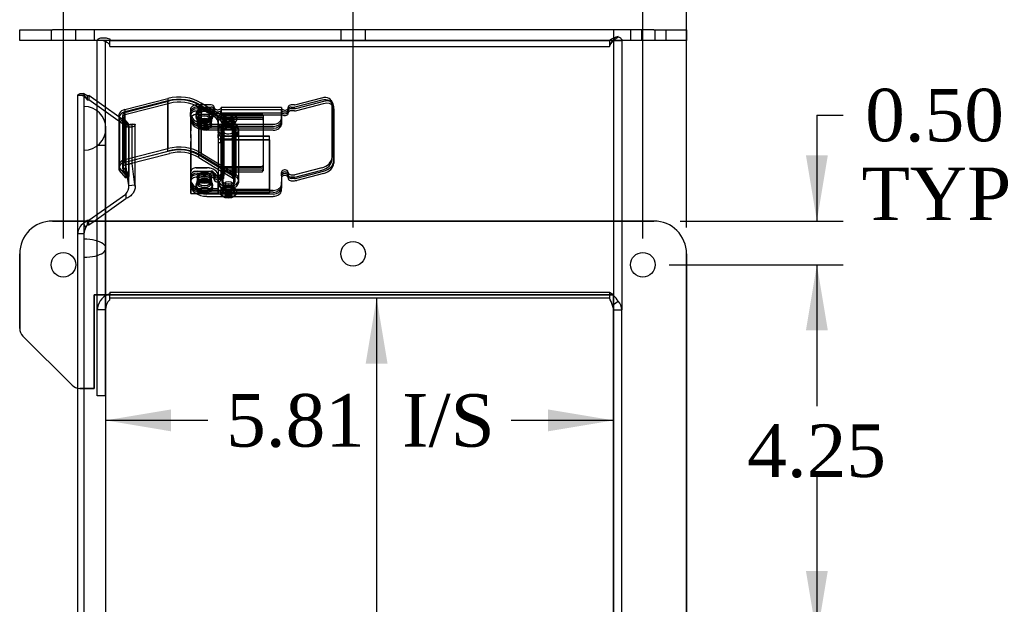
# Model space of a CAD drawing. Header units: inches. Extents: x 0 to 120, y -1 to 80.
# Tile 8 of 15: x 53.96 to 65.22, y 42.49 to 49.17. Entities that reach past the tile are written whole.
import ezdxf
from ezdxf.enums import TextEntityAlignment as Align
from ezdxf.lldxf.tags import DXFTag

# ---------------------------------------------------------------- set-up
doc = ezdxf.new("R2010")
doc.units = ezdxf.units.IN
doc.header["$MEASUREMENT"] = 0
for name, color, linetype in [('1485Y_GASKET', 7, 'Continuous'), ('CCH03740', 7, 'Continuous'), ('CCH03741', 7, 'Continuous'), ('COM42530', 7, 'Continuous'), ('COM49515', 7, 'Continuous'), ('COM49632', 7, 'Continuous'), ('Default', 7, 'Continuous')]:
    doc.layers.add(name, color=color, linetype=linetype)
doc.styles.add('SEACAD_Times_New_Roman', font='times.ttf')
tags = doc.linetypes.add('HIDDEN2', pattern=[0.1875, 0.125, -0.0625]).pattern_tags.tags
tags[6:7] = [DXFTag(74, 4), DXFTag(75, 0), DXFTag(340, '0'), DXFTag(46, 0.0), DXFTag(50, 0.0), DXFTag(44, 0.0), DXFTag(45, 0.0)]
tags[4:5] = [DXFTag(74, 4), DXFTag(75, 0), DXFTag(340, '0'), DXFTag(46, 0.0), DXFTag(50, 0.0), DXFTag(44, 0.0), DXFTag(45, 0.0)]
doc.dimstyles.new('HAMMOND_(STH_-_120x80)', dxfattribs={"dimtxt": 0.6, "dimasz": 0.75, "dimexe": 0.3, "dimexo": 0.3, "dimgap": 0.15, "dimtad": 0, "dimtih": 1, "dimtoh": 1, "dimzin": 0, "dimdsep": 46, "dimtxsty": 'SEACAD_Times_New_Roman', "dimblk1": '_SE_FILLED', "dimblk2": '_SE_FILLED', "dimsah": 1, "dimcen": 0.3, "dimadec": 0, "dimazin": 0, "dimtfac": 0.8, "dimtofl": 0, "dimtmove": 0, "dimatfit": 3, "dimfxl": 1, "dimtolj": 1, "dimtzin": 0, "dimarcsym": 0})

# ---------------------------------------------------------------- blocks, each defined once
blk = doc.blocks.new('SE2')
at = {"layer": '1485Y_GASKET', "color": 7, "linetype": 'HIDDEN2'}
for p, q in [((54.949, 46.558), (54.949, 47.929)), ((54.949, 45.891), (54.949, 46.558))]:
    blk.add_line(p, q, dxfattribs=at)
at = {"layer": '1485Y_GASKET', "color": 7, "linetype": 'Continuous'}
blk.add_line((54.949, 34.221), (54.949, 45.891), dxfattribs=at)
at = {"layer": '1485Y_GASKET', "color": 7, "linetype": 'HIDDEN2'}
for start, end in [(0, 90), (270, 0)]:
    blk.add_arc((54.699, 47.929), 0.25, start, end, dxfattribs=at)
blk.add_ellipse((54.699, 46.558), major_axis=(-0.25, 0), ratio=0.414214, start_param=1.570796, end_param=4.712389, dxfattribs=at)
at = {"layer": 'CCH03740', "color": 7, "linetype": 'HIDDEN2'}
for p, q in [((55.919, 48.082), (55.919, 48.081)), ((55.919, 48.041), (55.919, 48.081)), ((56.106, 48.125), (55.981, 48.125)), ((55.981, 48.125), (56.106, 48.125)), ((56.106, 48.085), (55.981, 48.085)), ((55.981, 48.085), (56.106, 48.085)), ((55.919, 48.041), (55.919, 47.899)), ((55.919, 47.859), (55.919, 48.041)), ((55.993, 48.015), (55.993, 47.975)), ((55.993, 48.015), (55.993, 47.974)), ((56.157, 47.975), (56.157, 48.015)), ((56.157, 47.974), (56.157, 48.015)), ((56.231, 48.037), (56.231, 48.037)), ((56.231, 48.037), (56.231, 47.996)), ((56.231, 47.899), (56.231, 47.996)), ((56.231, 47.996), (56.231, 47.859)), ((55.919, 47.818), (55.919, 47.859)), ((55.919, 47.859), (55.919, 47.818)), ((56.231, 47.859), (56.231, 47.818)), ((56.231, 47.818), (56.231, 47.859)), ((55.919, 47.818), (55.919, 47.636)), ((55.919, 47.25), (55.919, 47.777)), ((56.231, 47.818), (56.231, 47.777)), ((56.261, 47.838), (56.819, 47.838)), ((56.261, 47.838), (56.261, 47.838)), ((56.468, 47.838), (56.261, 47.838)), ((56.261, 47.818), (56.261, 47.838)), ((56.261, 47.818), (56.261, 47.798)), ((56.261, 47.818), (56.261, 47.777)), ((56.261, 47.798), (56.819, 47.798)), ((56.261, 47.777), (56.261, 47.798)), ((56.819, 47.798), (56.261, 47.798)), ((56.819, 47.838), (56.745, 47.838)), ((56.819, 47.838), (56.819, 47.838)), ((56.819, 47.23), (56.819, 47.838)), ((56.819, 47.798), (56.819, 47.19)), ((55.981, 47.477), (56.106, 47.477)), ((55.981, 47.437), (56.106, 47.437)), ((55.919, 47.38), (55.919, 47.256)), ((55.993, 47.367), (55.993, 47.326)), ((55.993, 47.366), (55.993, 47.326)), ((56.157, 47.326), (56.157, 47.367)), ((56.157, 47.326), (56.157, 47.366)), ((56.231, 47.389), (56.231, 47.388)), ((56.231, 47.362), (56.231, 47.348)), ((56.231, 47.348), (56.231, 47.251)), ((56.231, 47.21), (56.231, 47.348)), ((55.919, 47.21), (55.919, 47.242)), ((55.919, 47.242), (56.231, 47.242)), ((55.919, 47.242), (56.231, 47.242)), ((55.919, 47.21), (55.919, 47.185)), ((55.919, 47.185), (56.231, 47.185)), ((55.977, 47.185), (56.231, 47.185)), ((56.231, 47.251), (56.231, 47.21)), ((56.231, 47.185), (56.231, 47.21)), ((56.231, 47.21), (56.231, 47.185)), ((56.261, 47.251), (56.261, 47.25)), ((56.261, 47.25), (56.261, 47.23)), ((56.819, 47.23), (56.261, 47.23)), ((56.261, 47.23), (56.261, 47.21)), ((56.261, 47.23), (56.819, 47.23)), ((56.261, 47.23), (56.261, 47.19)), ((56.261, 47.21), (56.261, 47.19)), ((56.819, 47.19), (56.261, 47.19)), ((56.261, 47.19), (56.819, 47.19)), ((56.819, 47.23), (56.819, 47.19))]:
    blk.add_line(p, q, dxfattribs=at)
at = {"layer": 'CCH03740', "color": 7, "linetype": 'Continuous'}
for p, q in [((56.745, 47.838), (56.468, 47.838)), ((55.919, 47.636), (55.919, 47.433)), ((55.919, 47.393), (55.919, 47.433)), ((56.106, 47.477), (55.981, 47.477)), ((56.106, 47.436), (55.981, 47.436)), ((55.919, 47.393), (55.919, 47.38)), ((56.231, 47.388), (56.231, 47.362)), ((55.919, 47.256), (55.919, 47.21)), ((55.919, 47.185), (55.919, 47.21)), ((55.919, 47.185), (55.977, 47.185))]:
    blk.add_line(p, q, dxfattribs=at)
at = {"layer": 'CCH03740', "color": 7, "linetype": 'HIDDEN2'}
for centre, major_axis, start_param, end_param in [((55.981, 48.082), (0.062, 0), 1.570796, 3.141593), ((55.981, 48.081), (-0.062, 0), 4.712389, 6.283185), ((55.981, 48.041), (-0.062, 0), 4.712389, 6.283185), ((55.981, 48.041), (0.062, 0), 1.570796, 3.141593), ((56.106, 48.037), (0.125, 0), 0, 1.570796), ((56.106, 48.037), (-0.125, 0), 4.256525, 4.712389), ((56.106, 47.997), (-0.125, 0), 3.141593, 4.712389), ((56.106, 47.996), (0.125, 0), 0, 1.570796), ((56.106, 48.037), (-0.125, 0), 3.141593, 3.746797), ((56.246, 47.818), (-0.015, 0), 0, 3.141593), ((56.246, 47.818), (-0.015, 0), 0, 3.141593), ((56.246, 47.777), (-0.015, 0), 0, 3.141593), ((56.246, 47.777), (-0.015, 0), 0, 3.141593), ((55.981, 47.433), (0.062, 0), 1.570796, 3.141593), ((55.981, 47.393), (-0.062, 0), 4.712389, 6.283185), ((56.106, 47.389), (0.125, 0), 0, 1.570796), ((56.106, 47.348), (-0.125, 0), 3.141593, 4.712389), ((56.106, 47.348), (0.125, 0), 0, 0.16187), ((56.246, 47.251), (-0.015, 0), 3.141593, 6.283185), ((56.246, 47.25), (-0.015, 0), 3.141593, 6.283185), ((56.246, 47.21), (-0.015, 0), 3.141593, 6.283185), ((56.246, 47.21), (-0.015, 0), 3.141593, 6.283185)]:
    blk.add_ellipse(centre, major_axis=major_axis, ratio=0.707107, start_param=start_param, end_param=end_param, dxfattribs=at)
for centre, major_axis in [((56.075, 48.015), (0.082, 0)), ((56.075, 48.015), (0.082, 0)), ((56.075, 47.975), (0.082, 0)), ((56.075, 47.974), (0.082, 0)), ((56.075, 47.367), (-0.082, 0)), ((56.075, 47.366), (-0.082, 0)), ((56.075, 47.326), (-0.082, 0)), ((56.075, 47.326), (-0.082, 0))]:
    blk.add_ellipse(centre, major_axis=major_axis, ratio=0.707107, dxfattribs=at)
at = {"layer": 'CCH03740', "color": 7, "linetype": 'Continuous'}
for centre, major_axis, start_param, end_param in [((56.106, 48.037), (-0.125, 0), 3.746797, 4.256525), ((55.981, 47.433), (-0.062, 0), 4.712389, 6.283185), ((55.981, 47.393), (0.062, 0), 1.570796, 3.141593), ((56.106, 47.388), (-0.125, 0), 3.141593, 4.712389), ((56.106, 47.348), (0.125, 0), 0.16187, 1.570796)]:
    blk.add_ellipse(centre, major_axis=major_axis, ratio=0.707107, start_param=start_param, end_param=end_param, dxfattribs=at)
at = {"layer": 'CCH03741', "color": 7, "linetype": 'HIDDEN2'}
for p, q in [((55.164, 48.142), (55.657, 48.269)), ((55.181, 48.114), (55.674, 48.241)), ((55.674, 48.214), (55.181, 48.088)), ((55.657, 48.269), (55.657, 47.696)), ((56.152, 48.196), (55.993, 48.196)), ((56.01, 48.194), (56.01, 47.622)), ((56.01, 48.194), (56.395, 47.96)), ((56.433, 47.977), (56.039, 48.217)), ((56.039, 48.217), (56.039, 47.644)), ((57.105, 48.196), (57.068, 48.196)), ((57.11, 48.197), (57.417, 48.276)), ((57.437, 48.236), (57.13, 48.157)), ((57.13, 48.132), (57.437, 48.211)), ((57.549, 48.205), (57.528, 48.245)), ((57.535, 48.218), (57.535, 47.595)), ((55.097, 48.073), (55.097, 47.5)), ((55.14, 48.073), (55.14, 47.5)), ((55.164, 48.142), (55.164, 47.57)), ((55.915, 48.141), (55.915, 48.115)), ((55.915, 48.115), (55.915, 48.073)), ((55.915, 48.062), (55.915, 48.108)), ((55.915, 48.073), (55.915, 48.04)), ((55.981, 48.094), (55.981, 48.083)), ((55.993, 48.17), (56.072, 48.17)), ((55.993, 48.15), (56.152, 48.15)), ((55.993, 48.128), (56.141, 48.128)), ((56.01, 47.595), (56.01, 48.168)), ((56.395, 47.933), (56.01, 48.168)), ((56.169, 48.083), (56.169, 48.094)), ((56.187, 48.168), (56.187, 48.171)), ((56.187, 48.123), (56.187, 48.168)), ((56.187, 48.104), (56.187, 48.103)), ((56.187, 48.103), (56.187, 48.1)), ((56.265, 48.162), (56.265, 48.165)), ((56.955, 48.165), (56.265, 48.165)), ((56.265, 48.162), (56.265, 48.139)), ((56.955, 48.102), (56.265, 48.102)), ((56.265, 48.097), (56.265, 48.08)), ((56.955, 48.08), (56.265, 48.08)), ((56.265, 48.075), (56.265, 48.065)), ((56.729, 48.095), (56.28, 48.095)), ((56.745, 48.084), (56.745, 48.062)), ((56.955, 48.165), (56.955, 48.143)), ((56.955, 48.139), (56.955, 48.143)), ((56.955, 48.101), (56.955, 48.136)), ((56.955, 48.101), (56.955, 48.136)), ((56.955, 48.075), (56.955, 48.101)), ((56.955, 48.042), (56.955, 48.075)), ((56.955, 48.075), (56.955, 47.974)), ((57.033, 48.171), (57.033, 48.146)), ((57.033, 48.143), (57.033, 48.13)), ((57.033, 48.101), (57.033, 48.143)), ((57.033, 48.13), (57.033, 48.123)), ((57.068, 48.154), (57.105, 48.154)), ((57.105, 48.129), (57.068, 48.129)), ((57.555, 47.556), (57.555, 48.178)), ((55.175, 47.964), (55.104, 48.045)), ((55.104, 47.472), (55.104, 48.045)), ((55.104, 48.018), (55.175, 47.937)), ((55.104, 48.018), (55.104, 47.445)), ((55.14, 48.046), (55.14, 47.473)), ((55.146, 47.481), (55.146, 48.053)), ((55.212, 47.977), (55.146, 48.053)), ((55.146, 48.027), (55.146, 47.454)), ((55.146, 48.027), (55.212, 47.95)), ((55.175, 47.964), (55.212, 47.977)), ((55.175, 47.391), (55.175, 47.964)), ((55.212, 47.404), (55.212, 47.977)), ((55.981, 48.068), (55.981, 48.057)), ((55.997, 48.037), (55.997, 47.989)), ((55.997, 48.015), (55.997, 47.964)), ((56.102, 47.976), (56.296, 47.976)), ((56.153, 47.989), (56.153, 48.037)), ((56.153, 47.964), (56.153, 48.015)), ((56.169, 48.057), (56.169, 48.068)), ((56.256, 48.038), (56.256, 48.03)), ((56.265, 48.042), (56.265, 48.053)), ((56.267, 47.978), (56.298, 47.957)), ((56.267, 47.978), (56.267, 47.405)), ((56.28, 48.054), (56.729, 48.054)), ((56.3, 48.031), (56.28, 48.031)), ((56.285, 48.027), (56.285, 47.984)), ((56.285, 48.004), (56.285, 47.962)), ((56.287, 48.027), (56.287, 47.225)), ((56.287, 48.01), (56.287, 47.208)), ((56.296, 47.973), (56.296, 47.976)), ((56.404, 47.973), (56.296, 47.973)), ((56.395, 47.387), (56.395, 47.96)), ((56.404, 47.976), (56.404, 47.973)), ((56.404, 47.976), (56.861, 47.976)), ((56.412, 47.225), (56.412, 48.027)), ((56.412, 47.974), (56.412, 48.01)), ((56.412, 47.208), (56.412, 47.963)), ((56.415, 47.984), (56.415, 48.027)), ((56.415, 47.962), (56.415, 48.004)), ((56.433, 47.977), (56.433, 47.404)), ((56.444, 48.03), (56.444, 48.038)), ((56.745, 48.042), (56.745, 47.463)), ((56.955, 48.042), (56.955, 47.996)), ((55.212, 47.95), (55.175, 47.937)), ((55.175, 47.937), (55.175, 47.364)), ((55.212, 47.95), (55.212, 47.378)), ((56.861, 47.95), (56.102, 47.95)), ((56.861, 47.93), (56.102, 47.93)), ((56.466, 47.908), (56.102, 47.908)), ((56.231, 47.918), (56.231, 47.345)), ((56.231, 47.891), (56.231, 47.461)), ((56.298, 47.93), (56.267, 47.951)), ((56.267, 47.378), (56.267, 47.951)), ((56.274, 47.918), (56.274, 47.345)), ((56.274, 47.891), (56.274, 47.318)), ((56.298, 47.957), (56.298, 47.384)), ((56.298, 47.357), (56.298, 47.93)), ((56.395, 47.933), (56.395, 47.361)), ((56.425, 47.345), (56.425, 47.918)), ((56.425, 47.318), (56.425, 47.891)), ((56.468, 47.345), (56.468, 47.918)), ((56.861, 47.908), (56.745, 47.908)), ((55.657, 47.696), (55.164, 47.57)), ((55.674, 47.668), (55.181, 47.542)), ((56.039, 47.644), (56.433, 47.404)), ((56.395, 47.387), (56.01, 47.622)), ((55.104, 47.472), (55.175, 47.391)), ((55.175, 47.364), (55.104, 47.445)), ((55.146, 47.481), (55.212, 47.404)), ((55.212, 47.404), (55.175, 47.391)), ((55.993, 47.439), (56.152, 47.439)), ((56.187, 47.415), (56.187, 47.412)), ((56.187, 47.369), (56.187, 47.412)), ((56.265, 47.461), (56.265, 47.483)), ((56.265, 47.441), (56.265, 47.425)), ((56.265, 47.44), (56.395, 47.361)), ((56.265, 47.387), (56.265, 47.409)), ((56.298, 47.384), (56.267, 47.405)), ((56.433, 47.377), (56.278, 47.472)), ((56.28, 47.494), (56.729, 47.494)), ((56.729, 47.452), (56.28, 47.452)), ((56.28, 47.43), (56.729, 47.43)), ((56.433, 47.377), (56.433, 47.472)), ((56.468, 47.318), (56.468, 47.472)), ((56.745, 47.483), (56.745, 47.441)), ((56.955, 47.409), (56.955, 47.418)), ((56.955, 47.387), (56.955, 47.409)), ((57.033, 47.402), (57.033, 47.425)), ((57.417, 47.477), (57.11, 47.398)), ((57.13, 47.358), (57.437, 47.437)), ((55.915, 47.384), (55.915, 47.362)), ((55.915, 47.352), (55.915, 47.309)), ((55.993, 47.397), (56.152, 47.397)), ((55.997, 47.378), (55.997, 47.326)), ((55.997, 47.352), (55.997, 47.304)), ((56.153, 47.326), (56.153, 47.378)), ((56.153, 47.304), (56.153, 47.352)), ((56.231, 47.394), (56.231, 47.318)), ((56.267, 47.378), (56.298, 47.357)), ((56.955, 47.318), (56.955, 47.286)), ((56.955, 47.286), (56.955, 47.243)), ((57.033, 47.383), (57.033, 47.396)), ((57.033, 47.383), (57.033, 47.38)), ((57.068, 47.397), (57.105, 47.397)), ((57.105, 47.355), (57.068, 47.355)), ((55.981, 47.284), (55.981, 47.273)), ((56.861, 47.219), (56.102, 47.219)), ((56.861, 47.197), (56.102, 47.197)), ((56.861, 47.177), (56.102, 47.177)), ((56.169, 47.273), (56.169, 47.284)), ((56.285, 47.273), (56.285, 47.231)), ((56.285, 47.251), (56.285, 47.208)), ((56.415, 47.231), (56.415, 47.273)), ((56.415, 47.208), (56.415, 47.251)), ((56.283, 47.151), (56.296, 47.151)), ((56.404, 47.154), (56.296, 47.154)), ((56.296, 47.154), (56.296, 47.151)), ((56.404, 47.151), (56.404, 47.154)), ((56.404, 47.151), (56.417, 47.151))]:
    blk.add_line(p, q, dxfattribs=at)
at = {"layer": 'CCH03741', "color": 7, "linetype": 'Continuous'}
for p, q in [((55.657, 48.242), (55.164, 48.116)), ((55.657, 47.669), (55.657, 48.242)), ((56.039, 48.19), (56.433, 47.95)), ((56.039, 47.618), (56.039, 48.19)), ((57.417, 48.25), (57.11, 48.171)), ((57.549, 48.18), (57.528, 48.219)), ((57.535, 47.57), (57.535, 48.192)), ((55.164, 47.543), (55.164, 48.116)), ((56.072, 48.17), (56.152, 48.17)), ((56.141, 48.128), (56.152, 48.128)), ((56.187, 48.146), (56.187, 48.104)), ((56.265, 48.139), (56.265, 48.117)), ((56.955, 48.139), (56.265, 48.139)), ((56.265, 48.117), (56.265, 48.084)), ((56.265, 48.053), (56.265, 48.084)), ((56.28, 48.073), (56.729, 48.073)), ((56.955, 48.136), (56.955, 48.139)), ((57.033, 48.146), (57.033, 48.143)), ((57.068, 48.17), (57.105, 48.17)), ((57.555, 48.153), (57.555, 47.53)), ((55.097, 48.046), (55.097, 47.473)), ((56.729, 48.031), (56.3, 48.031)), ((56.412, 47.963), (56.412, 47.974)), ((56.745, 48.062), (56.745, 47.483)), ((56.433, 47.472), (56.433, 47.95)), ((56.745, 47.908), (56.466, 47.908)), ((56.468, 47.472), (56.468, 47.891)), ((55.164, 47.543), (55.657, 47.669)), ((55.181, 47.515), (55.674, 47.641)), ((56.01, 47.595), (56.265, 47.44)), ((56.278, 47.472), (56.039, 47.618)), ((55.212, 47.378), (55.146, 47.454)), ((55.993, 47.417), (56.152, 47.417)), ((56.231, 47.461), (56.231, 47.394)), ((56.265, 47.461), (56.265, 47.425)), ((56.265, 47.425), (56.265, 47.35)), ((56.729, 47.472), (56.28, 47.472)), ((56.955, 47.398), (56.955, 47.318)), ((57.033, 47.402), (57.033, 47.396)), ((57.11, 47.372), (57.417, 47.451)), ((57.437, 47.412), (57.13, 47.333)), ((55.175, 47.364), (55.212, 47.378)), ((55.915, 47.362), (55.915, 47.316)), ((55.915, 47.316), (55.915, 47.284)), ((56.152, 47.371), (55.993, 47.371)), ((56.187, 47.393), (56.187, 47.347)), ((56.187, 47.344), (56.187, 47.347)), ((56.955, 47.218), (56.955, 47.318)), ((57.033, 47.396), (57.033, 47.354)), ((57.105, 47.371), (57.068, 47.371)), ((57.068, 47.33), (57.105, 47.33)), ((55.981, 47.258), (55.981, 47.248)), ((56.169, 47.248), (56.169, 47.258)), ((56.256, 47.205), (56.256, 47.197)), ((56.444, 47.197), (56.444, 47.205)), ((56.102, 47.151), (56.283, 47.151)), ((56.417, 47.151), (56.861, 47.151))]:
    blk.add_line(p, q, dxfattribs=at)
at = {"layer": 'CCH03741', "color": 7, "linetype": 'HIDDEN2'}
for centre, start, end in [((56.986, 47.419), 101.0021, 182.8026), ((56.233, 47.375), 281.0742, 2.7832)]:
    blk.add_arc(centre, 0.0316, start, end, dxfattribs=at)
at = {"layer": 'CCH03741', "color": 7, "linetype": 'Continuous'}
for centre, radius, start, end in [((56.984, 47.399), 0.0289, 116.1599, 182.5611), ((56.233, 47.349), 0.0315, 280.8131, 2.9916)]:
    blk.add_arc(centre, radius, start, end, dxfattribs=at)
at = {"layer": 'CCH03741', "color": 7, "linetype": 'HIDDEN2'}
for centre, major_axis, ratio, start_param, end_param in [((55.787, 48.019), (-0.377, 0), 0.707107, 3.982227, 5.064962), ((55.787, 48.019), (-0.334, 0), 0.707107, 3.981283, 5.058934), ((55.787, 47.992), (0.334, 0), 0.707107, 0.839691, 1.917341), ((55.993, 48.141), (0.078, 0), 0.707107, 1.570796, 3.141593), ((56.152, 48.171), (0.035, 0), 0.707107, 0, 1.570796), ((57.068, 48.171), (-0.035, 0), 0.707107, 4.712389, 6.283185), ((57.105, 48.207), (-0.0156, 0), 0.707107, 1.570796, 1.919862), ((57.417, 48.187), (-0.111, -0.057), 0.664463, 2.812044, 4.382841), ((57.437, 48.148), (-0.111, -0.057), 0.664463, 2.812044, 4.382841), ((57.437, 48.122), (-0.111, -0.057), 0.664463, 3.141593, 4.382841), ((55.202, 48.073), (0.106, 0), 0.707107, 1.941373, 3.526636), ((55.202, 48.073), (0.0625, 0), 0.707107, 1.917283, 3.596758), ((55.202, 48.046), (0.0625, 0), 0.707107, 1.917283, 3.596758), ((55.993, 48.115), (0.078, 0), 0.707107, 1.570796, 3.141593), ((55.993, 48.095), (-0.078, 0), 0.707107, 4.712389, 6.283185), ((55.993, 48.073), (-0.078, 0), 0.707107, 4.712389, 6.283185), ((56.102, 48.108), (-0.187, 0), 0.707107, 0, 1.570796), ((56.102, 48.083), (0.188, 0), 0.707107, 3.141593, 4.712389), ((56.152, 48.125), (-0.035, 0), 0.707107, 3.141593, 4.712389), ((56.226, 48.168), (0.039, 0), 0.707107, 3.141593, 5.065037), ((56.226, 48.123), (-0.039, 0), 0.707107, 0, 3.141593), ((56.226, 48.1), (0.039, 0), 0.707107, 3.141593, 4.858651), ((56.35, 48.03), (0.0938, 0), 0.707107, -0.955204, 4.096797), ((56.28, 48.106), (0.0156, 0), 0.707107, 3.141593, 4.712389), ((56.729, 48.084), (0.0156, 0), 0.707107, 0, 1.570796), ((56.994, 48.123), (0.039, 0), 0.707107, 3.141593, 6.283185), ((56.994, 48.101), (-0.039, 0), 0.707107, 0, 3.141593), ((56.994, 48.165), (-0.039, 0), 0.707107, 0.944589, 3.141593), ((57.068, 48.13), (0.035, 0), 0.707107, 1.570796, 3.141593), ((57.068, 48.104), (-0.035, 0), 0.707107, 4.712389, 6.283185), ((57.105, 48.208), (-0.0756, 0), 0.707107, 1.570796, 1.919862), ((57.105, 48.182), (0.0756, 0), 0.707107, 4.712389, 5.061455), ((55.202, 48.046), (0.106, 0), 0.707107, 3.141593, 3.526636), ((56.102, 48.062), (0.188, 0), 0.707107, 3.141593, 4.712389), ((56.102, 48.04), (-0.187, 0), 0.707107, 0, 1.570796), ((56.349, 47.918), (-0.119, 0), 0.707107, -0.802741, 3.927905), ((56.28, 48.065), (-0.0156, 0), 0.707107, 0, 1.570796), ((56.28, 48.042), (-0.0156, 0), 0.707107, 0, 1.570796), ((56.35, 47.962), (0.065, 0), 0.707107, 1.725986, 6.283185), ((56.35, 48.027), (-0.0938, 0), 0.707107, 0.955204, 2.186388), ((56.729, 48.042), (-0.0156, 0), 0.707107, 3.141593, 4.712389), ((56.861, 48.042), (-0.094, 0), 0.707107, 1.570796, 3.141593), ((56.861, 48.017), (0.094, 0), 0.707107, 4.712389, 6.283185), ((56.861, 47.996), (0.094, 0), 0.707107, 4.712389, 6.283185), ((56.861, 47.974), (-0.094, 0), 0.707107, 1.570796, 3.141593), ((56.349, 47.891), (-0.119, 0), 0.707107, -0.802741, 3.141593), ((56.349, 47.918), (-0.0755, 0), 0.707107, -0.825853, 4.060781), ((56.349, 47.891), (-0.0755, 0), 0.707107, -0.825853, 4.060781), ((55.787, 47.446), (0.377, 0), 0.707107, 0.840634, 1.923369), ((55.787, 47.446), (0.334, 0), 0.707107, 0.839691, 1.917341), ((55.202, 47.5), (0.106, 0), 0.707107, 1.941373, 3.526636), ((55.202, 47.5), (0.0625, 0), 0.707107, 1.917283, 3.596758), ((55.202, 47.473), (0.0625, 0), 0.707107, 1.917283, 3.596758), ((57.417, 47.565), (0.111, 0.057), 0.664463, 4.382841, 5.953637), ((57.437, 47.526), (-0.111, -0.057), 0.664463, 1.241248, 2.812044), ((55.202, 47.473), (0.106, 0), 0.707107, 3.141593, 3.526636), ((55.993, 47.384), (-0.078, 0), 0.707107, 4.712389, 6.283185), ((56.152, 47.415), (-0.035, 0), 0.707107, 3.141593, 4.712389), ((56.226, 47.412), (0.039, 0), 0.707107, 3.141593, 6.283185), ((56.349, 47.345), (-0.119, 0), 0.707107, -0.802741, 3.927905), ((56.28, 47.483), (0.0156, 0), 0.707107, 1.570796, 3.141593), ((56.28, 47.441), (-0.0156, 0), 0.707107, 4.712389, 6.283185), ((56.28, 47.419), (-0.0156, 0), 0.707107, 4.712389, 6.283185), ((56.729, 47.505), (-0.0156, 0), 0.707107, 1.570796, 3.141593), ((56.729, 47.463), (0.0156, 0), 0.707107, 4.712389, 6.283185), ((56.729, 47.441), (-0.0156, 0), 0.707107, 1.570796, 3.141593), ((56.994, 47.383), (-0.039, 0), 0.707107, 3.141593, 6.283185), ((56.994, 47.425), (0.039, 0), 0.707107, 0, 1.923444), ((57.068, 47.422), (0.035, 0), 0.707107, 3.141593, 4.712389), ((57.105, 47.408), (0.0156, 0), 0.707107, 4.712389, 5.061455), ((55.993, 47.342), (0.078, 0), 0.707107, 1.570796, 3.141593), ((56.102, 47.352), (-0.187, 0), 0.707107, 0, 1.570796), ((56.102, 47.33), (0.188, 0), 0.707107, 3.141593, 4.712389), ((56.102, 47.309), (0.188, 0), 0.707107, 3.141593, 4.712389), ((56.152, 47.372), (-0.035, 0), 0.707107, 3.141593, 4.712389), ((56.226, 47.369), (-0.039, 0), 0.707107, 0, 1.923444), ((56.349, 47.318), (-0.119, 0), 0.707107, -0.802741, 3.927905), ((56.349, 47.345), (-0.0755, 0), 0.707107, -0.825853, 4.060781), ((56.349, 47.318), (-0.0755, 0), 0.707107, -0.825853, 4.060781), ((56.861, 47.286), (-0.094, 0), 0.707107, 1.570796, 3.141593), ((57.068, 47.38), (-0.035, 0), 0.707107, 0, 1.570796), ((57.105, 47.409), (0.0756, 0), 0.707107, 4.712389, 5.061455), ((56.075, 47.258), (0.0938, 0), 0.707107, 3.141593, 6.283185), ((56.35, 47.205), (0.0938, 0), 0.707107, 3.141593, 4.096797), ((56.35, 47.205), (0.0938, 0), 0.707107, -0.955204, 0), ((56.861, 47.263), (0.094, 0), 0.707107, 4.712389, 6.283185), ((56.861, 47.243), (0.094, 0), 0.707107, 4.712389, 6.283185), ((56.35, 47.208), (-0.0938, 0), 0.707107, 0.955204, 2.186388)]:
    blk.add_ellipse(centre, major_axis=major_axis, ratio=ratio, start_param=start_param, end_param=end_param, dxfattribs=at)
at = {"layer": 'CCH03741', "color": 7, "linetype": 'Continuous'}
for centre, major_axis, ratio, start_param, end_param in [((55.787, 47.992), (0.377, 0), 0.707107, 0.840634, 1.923369), ((57.417, 48.162), (-0.111, -0.057), 0.664463, 2.812044, 4.382841), ((55.202, 48.046), (0.106, 0), 0.707107, 1.941373, 3.141593), ((56.152, 48.146), (-0.035, 0), 0.707107, 3.141593, 4.712389), ((56.152, 48.103), (-0.035, 0), 0.707107, 3.141593, 4.712389), ((56.226, 48.143), (-0.039, 0), 0.707107, 0, 1.923444), ((56.226, 48.1), (0.039, 0), 0.707107, 4.858651, 6.283185), ((56.28, 48.084), (0.0156, 0), 0.707107, 3.141593, 4.712389), ((56.729, 48.062), (-0.0156, 0), 0.707107, 3.141593, 4.712389), ((56.994, 48.143), (0.039, 0), 0.707107, 4.359741, 6.283185), ((57.068, 48.146), (0.035, 0), 0.707107, 1.570796, 3.141593), ((57.105, 48.181), (0.0156, 0), 0.707107, 4.712389, 5.061455), ((57.437, 48.122), (-0.111, -0.057), 0.664463, 2.812044, 3.141593), ((56.35, 47.962), (0.065, 0), 0.707107, 0, 1.725986), ((56.729, 48.02), (0.0156, 0), 0.707107, 0, 1.570796), ((56.349, 47.891), (-0.119, 0), 0.707107, 3.141593, 3.927905), ((55.787, 47.419), (-0.377, 0), 0.707107, 3.982227, 5.064962), ((55.787, 47.419), (-0.334, 0), 0.707107, 3.981283, 5.058934), ((55.202, 47.473), (0.106, 0), 0.707107, 1.941373, 3.141593), ((57.417, 47.539), (-0.111, -0.057), 0.664463, 1.241248, 2.812044), ((57.437, 47.5), (0.111, 0.057), 0.664463, 4.382841, 5.953637), ((55.993, 47.362), (-0.078, 0), 0.707107, 4.712389, 6.283185), ((56.152, 47.393), (-0.035, 0), 0.707107, 3.141593, 4.712389), ((56.28, 47.461), (0.0156, 0), 0.707107, 1.570796, 3.141593), ((56.729, 47.483), (0.0156, 0), 0.707107, 4.712389, 6.283185), ((56.994, 47.402), (-0.039, 0), 0.707107, 3.141593, 5.338596), ((55.993, 47.316), (0.078, 0), 0.707107, 1.570796, 3.141593), ((56.075, 47.258), (0.0938, 0), 0.707107, 0, 3.141593), ((56.152, 47.347), (0.035, 0), 0.707107, 0, 1.570796), ((56.226, 47.39), (-0.039, 0), 0.707107, 0, 3.141593), ((56.226, 47.344), (0.039, 0), 0.707107, 3.141593, 5.065037), ((56.994, 47.361), (0.039, 0), 0.707107, 0, 3.141593), ((57.068, 47.396), (-0.035, 0), 0.707107, 0, 1.570796), ((57.068, 47.354), (0.035, 0), 0.707107, 3.141593, 4.712389), ((57.105, 47.382), (0.0156, 0), 0.707107, 4.712389, 5.061455), ((57.105, 47.383), (0.0756, 0), 0.707107, 4.712389, 5.061455), ((56.102, 47.284), (-0.187, 0), 0.707107, 0, 1.570796), ((56.35, 47.205), (0.0938, 0), 0.707107, 0, 3.141593), ((56.861, 47.218), (-0.094, 0), 0.707107, 1.570796, 3.141593)]:
    blk.add_ellipse(centre, major_axis=major_axis, ratio=ratio, start_param=start_param, end_param=end_param, dxfattribs=at)
at = {"layer": 'CCH03741', "color": 7, "linetype": 'HIDDEN2'}
for centre, major_axis in [((56.075, 48.094), (-0.0938, 0)), ((56.075, 48.083), (-0.0938, 0)), ((56.075, 48.068), (-0.0938, 0)), ((56.075, 48.057), (-0.0938, 0)), ((56.075, 48.037), (0.0781, 0)), ((56.35, 48.038), (-0.0938, 0)), ((56.35, 48.027), (0.065, 0)), ((56.075, 48.015), (0.0781, 0)), ((56.075, 47.989), (0.0781, 0)), ((56.075, 47.964), (0.0781, 0)), ((56.35, 48.004), (-0.065, 0)), ((56.35, 47.984), (0.065, 0)), ((56.35, 48.027), (0.0625, 0)), ((56.35, 48.01), (-0.0625, 0)), ((56.075, 47.378), (-0.0781, 0)), ((56.075, 47.352), (-0.0781, 0)), ((56.075, 47.284), (0.0938, 0)), ((56.075, 47.273), (0.0938, 0)), ((56.075, 47.326), (-0.0781, 0)), ((56.075, 47.304), (-0.0781, 0)), ((56.35, 47.273), (-0.065, 0)), ((56.35, 47.251), (-0.065, 0)), ((56.35, 47.231), (0.065, 0)), ((56.35, 47.208), (-0.065, 0)), ((56.35, 47.225), (0.0625, 0)), ((56.35, 47.208), (-0.0625, 0))]:
    blk.add_ellipse(centre, major_axis=major_axis, ratio=0.707107, dxfattribs=at)
at = {"layer": 'CCH03741', "color": 7, "linetype": 'Continuous'}
for centre in [(56.075, 47.248), (56.35, 47.197)]:
    blk.add_ellipse(centre, major_axis=(0.0938, 0), ratio=0.707107, dxfattribs=at)
at = {"layer": 'CCH03741', "color": 7, "linetype": 'HIDDEN2'}
for points, knots in [([(56.239, 48.143), (56.247, 48.145), (56.254, 48.148), (56.263, 48.156), (56.265, 48.16), (56.265, 48.162)], [0, 0, 0, 0, 0.5, 0.5, 1, 1, 1, 1]), ([(56.955, 48.16), (56.955, 48.159), (56.955, 48.158), (56.957, 48.155), (56.958, 48.153), (56.96, 48.15), (56.962, 48.148), (56.966, 48.145), (56.968, 48.144), (56.971, 48.143)], [0, 0, 0, 0, 0.25, 0.25, 0.5, 0.5, 0.75, 0.75, 1, 1, 1, 1])]:
    blk.add_open_spline(points, degree=3, knots=knots, dxfattribs=at)
at = {"layer": 'CCH03741', "color": 7, "linetype": 'Continuous'}
for points in [[(56.265, 48.136), (56.265, 48.135), (56.264, 48.134), (56.262, 48.13), (56.26, 48.128), (56.254, 48.123), (56.247, 48.119), (56.239, 48.117)], [(56.955, 48.136), (56.955, 48.135), (56.955, 48.134), (56.958, 48.13), (56.959, 48.128), (56.966, 48.123), (56.973, 48.119), (56.98, 48.117)]]:
    blk.add_open_spline(points, degree=3, knots=[0, 0, 0, 0, 0.25, 0.25, 0.5, 0.5, 1, 1, 1, 1], dxfattribs=at)
at = {"layer": 'COM42530', "color": 7, "linetype": 'Continuous'}
for p, q in [((53.963, 49.056), (54.338, 49.056)), ((53.963, 48.931), (53.963, 49.056)), ((61.213, 49.056), (54.338, 49.056)), ((61.213, 49.056), (61.588, 49.056)), ((61.588, 49.056), (61.588, 48.931)), ((54.338, 48.931), (53.963, 48.931)), ((61.213, 48.931), (54.338, 48.931)), ((61.588, 48.931), (61.213, 48.931)), ((54.338, 46.869), (61.213, 46.869)), ((53.963, 45.642), (53.963, 46.494)), ((61.588, 46.494), (61.588, 33.619)), ((60.754, 46.026), (54.815, 46.026)), ((54.815, 46.026), (54.815, 44.955)), ((60.754, 34.087), (60.754, 46.026)), ((54.561, 44.991), (53.999, 45.553)), ((54.815, 44.955), (54.65, 44.955))]:
    blk.add_line(p, q, dxfattribs=at)
at = {"layer": 'COM42530', "color": 7, "linetype": 'HIDDEN2'}
for p, q in [((54.322, 49.056), (54.322, 48.931)), ((54.603, 48.931), (54.603, 49.056)), ((54.815, 49.056), (54.815, 48.931)), ((57.635, 49.056), (57.635, 48.931)), ((57.916, 48.931), (57.916, 49.056)), ((60.754, 49.056), (60.754, 48.931)), ((60.947, 49.056), (60.947, 48.931)), ((61.072, 49.056), (61.072, 48.931)), ((61.228, 48.931), (61.228, 49.056)), ((61.353, 48.931), (61.353, 49.056)), ((61.213, 46.869), (54.338, 46.869)), ((53.963, 46.494), (53.963, 45.642)), ((61.588, 33.619), (61.588, 46.494)), ((54.815, 46.026), (60.754, 46.026)), ((54.815, 44.955), (54.815, 46.026)), ((60.754, 46.026), (60.754, 34.087)), ((53.999, 45.553), (54.561, 44.991)), ((54.65, 44.955), (54.815, 44.955))]:
    blk.add_line(p, q, dxfattribs=at)
for centre in [(57.775, 46.494), (54.463, 46.369), (61.088, 46.369)]:
    blk.add_circle(centre, 0.141, dxfattribs=at)
at = {"layer": 'COM42530', "color": 7, "linetype": 'Continuous'}
for centre in [(57.775, 46.494), (54.463, 46.369), (61.088, 46.369)]:
    blk.add_circle(centre, 0.141, dxfattribs=at)
for centre, radius, start, end in [((54.338, 46.494), 0.375, 90, 180), ((61.213, 46.494), 0.375, 0, 90), ((54.088, 45.642), 0.125, 180, 225), ((54.65, 45.08), 0.125, 225, 270)]:
    blk.add_arc(centre, radius, start, end, dxfattribs=at)
at = {"layer": 'COM49515', "color": 7, "linetype": 'Continuous'}
for p, q in [((54.627, 46.869), (54.627, 48.304)), ((54.735, 48.304), (54.694, 48.327)), ((54.694, 48.327), (54.735, 48.304)), ((54.735, 48.304), (54.752, 48.304)), ((55.098, 48.059), (54.752, 48.304)), ((55.199, 47.52), (55.248, 47.526)), ((55.248, 47.526), (55.248, 47.532)), ((55.281, 47.283), (55.248, 47.526)), ((55.283, 47.262), (55.283, 47.541)), ((55.211, 47.274), (55.197, 47.372)), ((54.752, 46.877), (55.175, 47.176)), ((55.175, 47.176), (55.175, 47.125)), ((55.211, 47.274), (55.281, 47.283)), ((54.813, 46.869), (55.175, 47.125)), ((54.735, 46.877), (54.725, 46.869)), ((54.735, 46.877), (54.752, 46.877)), ((54.735, 46.877), (54.735, 46.869)), ((54.752, 46.869), (54.752, 46.877)), ((54.627, 35.156), (54.627, 44.957)), ((54.699, 35.158), (54.699, 44.955))]:
    blk.add_line(p, q, dxfattribs=at)
at = {"layer": 'COM49515', "color": 7, "linetype": 'HIDDEN2'}
for p, q in [((54.699, 48.304), (54.627, 48.304)), ((54.721, 48.279), (54.694, 48.327)), ((54.699, 46.724), (54.699, 48.304)), ((54.735, 48.304), (54.735, 48.253)), ((54.752, 48.304), (54.752, 48.253)), ((54.717, 48.286), (54.723, 48.276)), ((54.717, 48.286), (54.723, 48.276)), ((54.721, 48.279), (54.735, 48.253)), ((54.735, 48.253), (54.723, 48.276)), ((54.735, 48.253), (54.752, 48.253)), ((55.175, 47.954), (54.752, 48.253)), ((55.175, 48.005), (55.098, 48.059)), ((55.175, 48.005), (55.175, 47.954)), ((55.248, 47.975), (55.177, 47.966)), ((55.177, 47.966), (55.211, 47.968)), ((55.177, 47.517), (55.177, 47.966)), ((55.211, 47.968), (55.281, 47.978)), ((55.211, 47.262), (55.211, 47.97)), ((55.248, 47.975), (55.281, 47.978)), ((55.248, 47.532), (55.248, 47.975)), ((55.283, 47.541), (55.283, 47.97)), ((55.177, 47.517), (55.199, 47.52)), ((55.197, 47.372), (55.177, 47.517)), ((54.627, 46.724), (54.627, 46.869)), ((54.694, 46.843), (54.735, 46.877)), ((54.725, 46.869), (54.694, 46.843)), ((54.721, 46.796), (54.694, 46.843)), ((54.735, 46.869), (54.735, 46.826)), ((54.752, 46.826), (54.813, 46.869)), ((54.752, 46.826), (54.752, 46.869)), ((54.627, 44.957), (54.627, 46.724)), ((54.699, 46.724), (54.627, 46.724)), ((54.699, 44.955), (54.699, 46.724)), ((54.721, 46.796), (54.735, 46.826)), ((54.735, 46.826), (54.721, 46.796)), ((54.735, 46.826), (54.752, 46.826))]:
    blk.add_line(p, q, dxfattribs=at)
for centre, radius, start, end in [((55.236, 48.026), 0.0564, 229.1144, 261.0877), ((55.089, 47.263), 0.122, 359.4917, 5.1932), ((54.774, 46.72), 0.147, 123.0338, 178.2555), ((54.829, 46.723), 0.131, 145.998, 179.5295)]:
    blk.add_arc(centre, radius, start, end, dxfattribs=at)
at = {"layer": 'COM49515', "color": 7, "linetype": 'Continuous'}
blk.add_arc((55.089, 47.263), 0.122, 314.9985, 5.1932, dxfattribs=at)
for points in [[(54.627, 48.304), (54.627, 48.308), (54.628, 48.311), (54.635, 48.318), (54.639, 48.32), (54.651, 48.325), (54.658, 48.326), (54.675, 48.328), (54.684, 48.328), (54.694, 48.327)], [(55.281, 47.283), (55.284, 47.267), (55.284, 47.25), (55.276, 47.217), (55.269, 47.201), (55.248, 47.172), (55.236, 47.16), (55.207, 47.139), (55.191, 47.131), (55.175, 47.125)]]:
    blk.add_open_spline(points, degree=3, knots=[0, 0, 0, 0, 0.25, 0.25, 0.5, 0.5, 0.75, 0.75, 1, 1, 1, 1], dxfattribs=at)
at = {"layer": 'COM49515', "color": 7, "linetype": 'HIDDEN2'}
for points, knots in [([(54.678, 48.304), (54.68, 48.304), (54.684, 48.304), (54.696, 48.3), (54.705, 48.293), (54.712, 48.287)], [0, 0, 0, 0, 0.265739, 0.520846, 1, 1, 1, 1]), ([(54.721, 48.279), (54.715, 48.286), (54.709, 48.29), (54.701, 48.298), (54.699, 48.301), (54.699, 48.304)], [0, 0, 0, 0, 0.5, 0.5, 1, 1, 1, 1]), ([(54.699, 48.304), (54.699, 48.301), (54.701, 48.298), (54.709, 48.29), (54.715, 48.286), (54.721, 48.279)], [0, 0, 0, 0, 0.5, 0.5, 1, 1, 1, 1]), ([(55.201, 47.982), (55.198, 47.984), (55.195, 47.987), (55.186, 47.995), (55.18, 47.999), (55.175, 48.005)], [0.5403392, 0.5403392, 0.5403392, 0.5403392, 0.75, 0.75, 1, 1, 1, 1]), ([(55.175, 48.005), (55.18, 47.999), (55.186, 47.995), (55.195, 47.987), (55.2, 47.983), (55.206, 47.978), (55.209, 47.976), (55.21, 47.974)], [0, 0, 0, 0, 0.25, 0.25, 0.5, 0.5, 0.75, 0.75, 0.75, 0.75]), ([(55.175, 47.954), (55.191, 47.948), (55.207, 47.945), (55.236, 47.944), (55.248, 47.945), (55.269, 47.951), (55.276, 47.956), (55.284, 47.966), (55.284, 47.972), (55.281, 47.978)], [0, 0, 0, 0, 0.25, 0.25, 0.5, 0.5, 0.75, 0.75, 1, 1, 1, 1])]:
    blk.add_open_spline(points, degree=3, knots=knots, dxfattribs=at)
for points in [[(55.281, 47.978), (55.283, 47.975), (55.283, 47.973), (55.283, 47.97)], [(55.283, 47.262), (55.283, 47.269), (55.283, 47.276), (55.281, 47.283)]]:
    blk.add_open_spline(points, degree=3, dxfattribs=at)
at = {"layer": 'COM49632', "color": 7, "linetype": 'HIDDEN2'}
for p, q in [((60.74, 48.929), (60.807, 48.976)), ((54.944, 45.854), (54.944, 48.931)), ((54.992, 48.951), (54.992, 48.931)), ((54.992, 48.864), (54.992, 48.931)), ((54.992, 48.864), (60.706, 48.864)), ((60.706, 48.931), (60.706, 48.864)), ((60.754, 48.931), (60.754, 45.854)), ((60.754, 48.931), (60.849, 48.931)), ((60.754, 48.931), (60.766, 48.931)), ((54.849, 46.894), (54.849, 48.236)), ((54.944, 47.732), (54.849, 47.732)), ((54.849, 46.026), (54.849, 46.869)), ((60.849, 46.869), (60.849, 45.854)), ((54.992, 46.056), (60.706, 46.056)), ((54.992, 46.056), (54.992, 46.036)), ((60.706, 46.056), (60.706, 46.026)), ((54.992, 46.026), (54.992, 46.036)), ((60.754, 45.914), (60.807, 45.952)), ((60.754, 45.854), (60.849, 45.854)), ((60.754, 34.259), (60.754, 45.854)), ((60.849, 34.259), (60.849, 45.854))]:
    blk.add_line(p, q, dxfattribs=at)
at = {"layer": 'COM49632', "color": 7, "linetype": 'Continuous'}
for p, q in [((54.849, 48.236), (54.849, 48.931)), ((54.992, 48.931), (60.706, 48.931)), ((54.992, 48.931), (54.992, 48.931)), ((60.849, 48.931), (60.849, 46.869)), ((54.849, 46.869), (54.849, 46.894)), ((54.849, 45.854), (54.849, 46.026)), ((54.992, 45.969), (54.992, 46.026)), ((60.706, 45.989), (54.992, 45.989)), ((60.706, 46.026), (60.706, 45.989)), ((54.944, 45.854), (54.849, 45.854)), ((54.849, 44.869), (54.849, 45.854)), ((54.944, 44.869), (54.944, 45.854)), ((60.74, 45.904), (60.754, 45.914)), ((54.944, 44.869), (54.849, 44.869))]:
    blk.add_line(p, q, dxfattribs=at)
at = {"layer": 'COM49632', "color": 7, "linetype": 'HIDDEN2'}
for centre, radius, start, end in [((60.882, 48.67), 0.316, 103.8257, 124.0067), ((56.089, 51.334), 5.236, 331.8535, 332.6512), ((60.867, 48.817), 0.165, 124.9397, 151.109), ((60.757, 48.875), 0.0568, 93.4631, 93.6238), ((60.522, 45.776), 0.335, 48.6004, 56.6805), ((55.051, 45.842), 0.203, 107.0683, 113.4674), ((60.522, 45.776), 0.335, 31.6672, 46.0798), ((60.707, 45.851), 0.142, 1.0271, 45.1888)]:
    blk.add_arc(centre, radius, start, end, dxfattribs=at)
at = {"layer": 'COM49632', "color": 7, "linetype": 'Continuous'}
for centre, radius, start, end in [((55.051, 45.842), 0.203, 113.4674, 176.7497), ((55.113, 45.851), 0.169, 135.7524, 179.0285), ((60.286, 45.771), 0.473, 16.392, 27.4227), ((60.522, 45.776), 0.335, 46.0798, 48.6004), ((60.654, 45.853), 0.1, 0.2688, 30.753)]:
    blk.add_arc(centre, radius, start, end, dxfattribs=at)
at = {"layer": 'COM49632', "color": 7, "linetype": 'HIDDEN2'}
for points, knots in [([(60.807, 48.976), (60.82, 48.971), (60.831, 48.964), (60.845, 48.949), (60.849, 48.94), (60.849, 48.931)], [0, 0, 0, 0, 0.5, 0.5, 1, 1, 1, 1]), ([(54.849, 48.931), (54.849, 48.938), (54.853, 48.944), (54.867, 48.955), (54.877, 48.96), (54.904, 48.965), (54.92, 48.965), (54.954, 48.962), (54.973, 48.958), (54.992, 48.951)], [0, 0, 0, 0, 0.25, 0.25, 0.5, 0.5, 0.75, 0.75, 1, 1, 1, 1]), ([(54.944, 48.931), (54.944, 48.929), (54.945, 48.927), (54.95, 48.921), (54.953, 48.918), (54.962, 48.911), (54.968, 48.907), (54.979, 48.897), (54.986, 48.891), (54.992, 48.884)], [0, 0, 0, 0, 0.25, 0.25, 0.5, 0.5, 0.75, 0.75, 1, 1, 1, 1])]:
    blk.add_open_spline(points, degree=3, knots=knots, dxfattribs=at)
blk.add_open_spline([(54.919, 48.931), (54.929, 48.932), (54.942, 48.926), (54.96, 48.913)], degree=3, dxfattribs=at)
blk = doc.blocks.new('DMBLK2644')
at = {"layer": 'Default', "linetype": 'Continuous', "transparency": 16777216}
for points in [[(55.694, 44.465), (55.694, 44.715), (54.944, 44.59)], [(60.004, 44.465), (60.754, 44.59), (60.004, 44.715)]]:
    blk.add_hatch(color=7, dxfattribs=at).paths.add_polyline_path(points)
at = {"layer": 'Default', "color": 7, "linetype": 'Continuous', "transparency": 16777216}
for p, q in [((56.114, 44.59), (54.944, 44.59)), ((60.754, 44.59), (59.584, 44.59))]:
    blk.add_line(p, q, dxfattribs=at)
at = {"layer": 'Default', "color": 7, "linetype": 'Continuous', "transparency": 16777216, "style": 'SEACAD_Times_New_Roman'}
for s, p in [('I/S', (58.336, 44.89)), ('5.81', (56.324, 44.89))]:
    blk.add_text(s, height=0.6, dxfattribs=at).set_placement(p, align=Align.TOP_LEFT)
blk = doc.blocks.new('_SE_FILLED')
at = {"color": 0}
blk.add_line((0, 0), (-1, 0), dxfattribs=at)
blk.add_solid([(0, 0), (-1, -0.1665), (-1, 0.1665), (0, 0)], dxfattribs=at)
blk = doc.blocks.new('DMBLK2645')
at = {"layer": 'Default', "linetype": 'Continuous', "transparency": 16777216}
for points in [[(58.169, 45.239), (58.044, 45.989), (57.919, 45.239)], [(58.169, 34.874), (57.919, 34.874), (58.044, 34.124)]]:
    blk.add_hatch(color=7, dxfattribs=at).paths.add_polyline_path(points)
at = {"layer": 'Default', "color": 7, "linetype": 'Continuous', "transparency": 16777216}
for p, q in [((58.044, 45.989), (58.044, 40.566)), ((58.044, 39.756), (58.044, 34.124))]:
    blk.add_line(p, q, dxfattribs=at)
at = {"layer": 'Default', "color": 7, "linetype": 'Continuous', "transparency": 16777216, "style": 'SEACAD_Times_New_Roman'}
for s, p in [('11.87', (56.292, 40.356)), ('I/S', (58.759, 40.356))]:
    blk.add_text(s, height=0.6, dxfattribs=at).set_placement(p, align=Align.TOP_LEFT)
blk = doc.blocks.new('DMBLK2646')
at = {"layer": 'Default', "linetype": 'Continuous', "transparency": 16777216}
for points in [[(63.203, 47.619), (62.953, 47.619), (63.078, 46.869)], [(63.203, 45.619), (63.078, 46.369), (62.953, 45.619)]]:
    blk.add_hatch(color=7, dxfattribs=at).paths.add_polyline_path(points)
at = {"layer": 'Default', "color": 7, "linetype": 'Continuous', "transparency": 16777216}
for p, q in [((63.078, 48.08), (63.378, 48.08)), ((63.078, 48.08), (63.078, 46.869)), ((61.513, 46.869), (63.378, 46.869)), ((61.388, 46.369), (63.378, 46.369)), ((63.078, 46.369), (63.078, 44.869))]:
    blk.add_line(p, q, dxfattribs=at)
at = {"layer": 'Default', "color": 7, "linetype": 'Continuous', "transparency": 16777216, "style": 'SEACAD_Times_New_Roman'}
for s, p in [('0.50', (63.631, 48.38)), ('TYP', (63.588, 47.48))]:
    blk.add_text(s, height=0.6, dxfattribs=at).set_placement(p, align=Align.TOP_LEFT)
blk = doc.blocks.new('DMBLK2647')
at = {"layer": 'Default', "linetype": 'Continuous', "transparency": 16777216}
for points in [[(63.203, 45.619), (63.078, 46.369), (62.953, 45.619)], [(63.203, 42.869), (62.953, 42.869), (63.078, 42.119)]]:
    blk.add_hatch(color=7, dxfattribs=at).paths.add_polyline_path(points)
at = {"layer": 'Default', "color": 7, "linetype": 'Continuous', "transparency": 16777216}
for p, q in [((61.388, 46.369), (63.378, 46.369)), ((63.078, 46.369), (63.078, 44.754)), ((63.078, 43.944), (63.078, 42.119)), ((61.513, 42.119), (63.378, 42.119))]:
    blk.add_line(p, q, dxfattribs=at)
at = {"layer": 'Default', "color": 7, "linetype": 'Continuous', "transparency": 16777216, "style": 'SEACAD_Times_New_Roman'}
blk.add_text('4.25', height=0.6, dxfattribs=at).set_placement((62.282, 44.544), align=Align.TOP_LEFT)
blk = doc.blocks.new('DMBLK2650')
at = {"layer": 'Default', "linetype": 'Continuous', "transparency": 16777216}
for points in [[(60.338, 53.708), (60.338, 53.458), (61.088, 53.583)], [(62.338, 53.708), (61.588, 53.583), (62.338, 53.458)]]:
    blk.add_hatch(color=7, dxfattribs=at).paths.add_polyline_path(points)
at = {"layer": 'Default', "color": 7, "linetype": 'Continuous', "transparency": 16777216}
for p, q in [((61.088, 46.669), (61.088, 53.883)), ((61.588, 46.794), (61.588, 53.883)), ((61.088, 53.583), (59.588, 53.583)), ((62.536, 53.583), (61.588, 53.583)), ((62.536, 53.583), (62.836, 53.583))]:
    blk.add_line(p, q, dxfattribs=at)
at = {"layer": 'Default', "color": 7, "linetype": 'Continuous', "transparency": 16777216, "style": 'SEACAD_Times_New_Roman'}
for s, p in [('0.50', (63.089, 53.883)), ('TYP', (63.046, 52.983))]:
    blk.add_text(s, height=0.6, dxfattribs=at).set_placement(p, align=Align.TOP_LEFT)
blk = doc.blocks.new('DMBLK2651')
at = {"layer": 'Default', "linetype": 'Continuous', "transparency": 16777216}
for points in [[(58.525, 53.708), (57.775, 53.583), (58.525, 53.458)], [(60.338, 53.708), (60.338, 53.458), (61.088, 53.583)]]:
    blk.add_hatch(color=7, dxfattribs=at).paths.add_polyline_path(points)
at = {"layer": 'Default', "color": 7, "linetype": 'Continuous', "transparency": 16777216}
for p, q in [((57.775, 46.794), (57.775, 53.883)), ((61.088, 46.669), (61.088, 53.883)), ((58.425, 53.583), (57.775, 53.583)), ((61.088, 53.583), (60.438, 53.583))]:
    blk.add_line(p, q, dxfattribs=at)
at = {"layer": 'Default', "color": 7, "linetype": 'Continuous', "transparency": 16777216, "style": 'SEACAD_Times_New_Roman'}
blk.add_text('3.31', height=0.6, dxfattribs=at).set_placement((58.635, 53.883), align=Align.TOP_LEFT)
blk = doc.blocks.new('DMBLK2652')
at = {"layer": 'Default', "linetype": 'Continuous', "transparency": 16777216}
for points in [[(55.213, 53.708), (54.463, 53.583), (55.213, 53.458)], [(57.025, 53.708), (57.025, 53.458), (57.775, 53.583)]]:
    blk.add_hatch(color=7, dxfattribs=at).paths.add_polyline_path(points)
at = {"layer": 'Default', "color": 7, "linetype": 'Continuous', "transparency": 16777216}
for p, q in [((54.463, 46.669), (54.463, 53.883)), ((57.775, 46.794), (57.775, 53.883)), ((55.113, 53.583), (54.463, 53.583)), ((57.775, 53.583), (57.125, 53.583))]:
    blk.add_line(p, q, dxfattribs=at)
at = {"layer": 'Default', "color": 7, "linetype": 'Continuous', "transparency": 16777216, "style": 'SEACAD_Times_New_Roman'}
blk.add_text('3.31', height=0.6, dxfattribs=at).set_placement((55.323, 53.883), align=Align.TOP_LEFT)

msp = doc.modelspace()

# ---------------------------------------------------------------- block references
at = {"layer": 'Default'}
msp.add_blockref('SE2', (0, 0), dxfattribs=at)

# ---------------------------------------------------------------- dimensions: what is measured, and where the dimension line sits
at = {"layer": 'Default', "color": 7, "linetype": 'Continuous'}
for base, p1, p2, text, picture, middle in [((54.463, 53.583), (57.775, 46.494), (54.463, 46.369), '\\A1;<>', 'DMBLK2652', (56.119, 53.583)), ((57.775, 53.583), (61.088, 46.369), (57.775, 46.494), '\\A1;<>', 'DMBLK2651', (59.432, 53.583)), ((54.944, 44.59), (60.754, 46.026), (54.944, 44.869), '\\A1;<> I/S', 'DMBLK2644', (57.849, 44.59))]:
    dim = msp.add_linear_dim(base=base, p1=p1, p2=p2, text=text, dimstyle='HAMMOND_(STH_-_120x80)', dxfattribs=at)
    dim.commit()
    dim.dimension.update_dxf_attribs({"geometry": picture, "text_midpoint": middle, "dimtype": 160})
dim = msp.add_linear_dim(base=(61.088, 53.583), p1=(61.588, 46.494), p2=(61.088, 46.369), text='\\A1;<>\\PTYP', dimstyle='HAMMOND_(STH_-_120x80)', override={"dimtmove": 1}, dxfattribs=at)
dim.commit()
dim.dimension.update_dxf_attribs({"geometry": 'DMBLK2650', "text_midpoint": (62.836, 53.583), "dimtype": 160})
dim = msp.add_linear_dim(base=(63.078, 46.369), p1=(61.213, 46.869), p2=(61.088, 46.369), angle=90, text='\\A1;<>\\PTYP', dimstyle='HAMMOND_(STH_-_120x80)', override={"dimtmove": 1}, dxfattribs=at)
dim.commit()
dim.dimension.update_dxf_attribs({"geometry": 'DMBLK2646', "text_midpoint": (63.378, 48.08), "dimtype": 160})
for base, p1, p2, angle, text, picture, middle, dimtype in [((63.078, 42.119), (61.088, 46.369), (61.213, 42.119), 90, '\\A1;<>', 'DMBLK2647', (63.078, 44.244), 160), ((58.0442, 45.9889), (54.9918, 45.9889), (54.9918, 34.1236), 270, '\\A1;<> I/S', 'DMBLK2645', (58.0442, 40.0563), 161)]:
    dim = msp.add_linear_dim(base=base, p1=p1, p2=p2, angle=angle, text=text, dimstyle='HAMMOND_(STH_-_120x80)', dxfattribs=at)
    dim.commit()
    dim.dimension.update_dxf_attribs({"geometry": picture, "text_midpoint": middle, "dimtype": dimtype})

doc.saveas('drawing.dxf')
